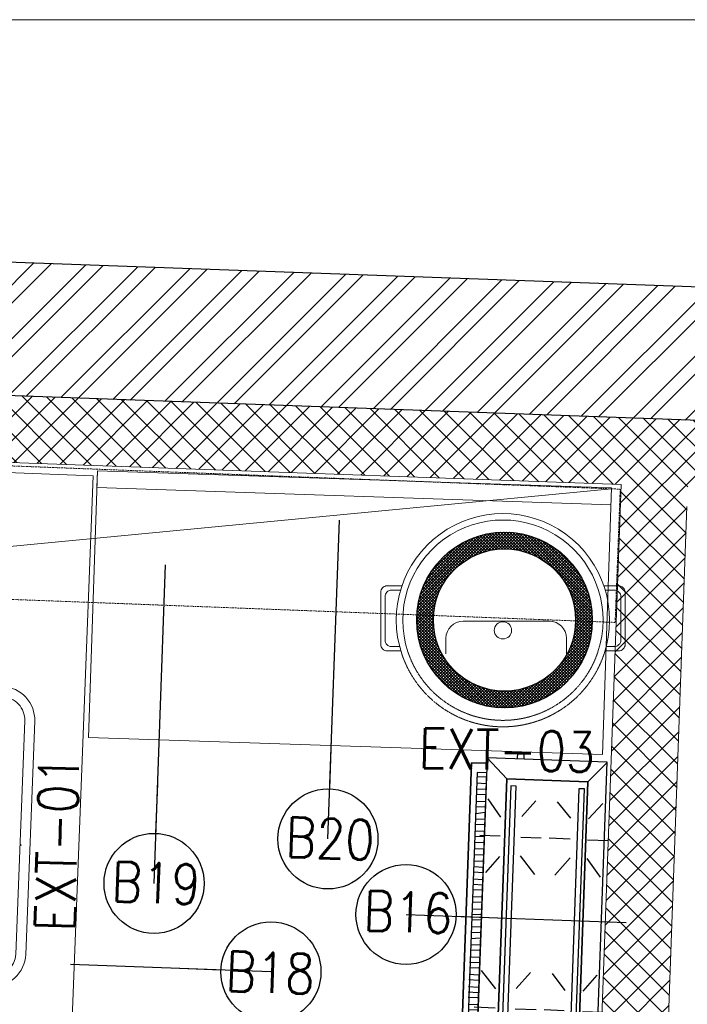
# Model space of a CAD drawing. Header units: millimetres. Extents: x 256680 to 410391, y -77299 to -22623.
# Tile 21 of 241: x 258944 to 259946, y -26633 to -25157. Entities that reach past the tile are written whole.
import ezdxf

# ---------------------------------------------------------------- set-up
doc = ezdxf.new("R2010")
doc.units = ezdxf.units.MM
doc.header["$LTSCALE"] = 2.5
doc.linetypes.add('DASHDOT2', pattern=[0.5, 0.25, -0.125, 0, -0.125])
doc.linetypes.add('HIDDEN2', pattern=[4.7625, 3.175, -1.5875])
for name, color, linetype, lineweight in [('A-WALL', 7, 'Continuous', 30), ('A_ FURN', 44, 'Continuous', 20), ('CKD Equipments', 252, 'Continuous', 0), ('ELEVATION 1', 143, 'Continuous', 18), ('ELEVATION 3', 23, 'Continuous', 13), ('ELEVATION 4', 157, 'Continuous', 9), ('FURNITURES', 30, 'Continuous', 15), ('HATCH LIGHT', 250, 'Continuous', 0), ('K Equipment', 30, 'Continuous', 9), ('K Equipment UC', 251, 'Continuous', 5), ('ROOM TEXT', 7, 'Continuous', 5), ('WALL', 132, 'Continuous', 25)]:
    doc.layers.add(name, color=color, linetype=linetype, lineweight=lineweight)
doc.layers.add('kitchen equip1', color=8, linetype='Continuous')
doc.styles.add('MTEXT', font='romans.shx', dxfattribs={"width": 0.85})
doc.styles.get("Standard").update_dxf_attribs({"font": 'GOTHIC.TTF'})
doc.dimstyles.new('AJKD_30', dxfattribs={"dimscale": 30, "dimtxt": 2, "dimasz": 1, "dimexe": 0.8, "dimexo": 0.8, "dimgap": 0.5, "dimtad": 1, "dimdec": 0, "dimzin": 0, "dimdsep": 46, "dimtxsty": 'Standard', "dimblk": 'ARCHTICK', "dimcen": 0.125, "dimclrd": 251, "dimclre": 251, "dimclrt": 42, "dimadec": 0, "dimazin": 0, "dimtfac": 1, "dimtdec": 0, "dimtix": 1, "dimtmove": 0, "dimatfit": 3, "dimfxl": 1, "dimtolj": 1, "dimtzin": 0, "dimarcsym": 1})

# ---------------------------------------------------------------- blocks, each defined once
blk = doc.blocks.new('awreg')
at = {"layer": 'K Equipment'}
for p, q in [((60713.5, 14498.1, -7.4), (60700.7, 14499.7, -7.4)), ((60713.5, 14498.1, -7.4), (60745.1, 14498.1, -7.4)), ((60804.5, 14506.4, -7.4), (60745.1, 14498.1, -7.4)), ((60804.5, 14506.4, -7.4), (60948, 14506.4, -7.4)), ((60853.3, 14486.4, -7.4), (60853.3, 14506.4, -7.4)), ((60899.2, 14486.4, -7.4), (60899.2, 14506.4, -7.4)), ((60948, 14506.4, -7.4), (61007.4, 14498.1, -7.4)), ((61039, 14498.1, -7.4), (61007.4, 14498.1, -7.4)), ((61039, 14498.1, -7.4), (61051.8, 14499.8, -7.4)), ((60720.2, 14494.7, -7.4), (60701.9, 14492.1, -7.4)), ((60720.2, 14494.7, -7.4), (60740.3, 14494.7, -7.4)), ((60804.5, 14486.4, -7.4), (60740.3, 14494.7, -7.4)), ((60804.5, 14486.4, -7.4), (60866.2, 14486.4, -7.4)), ((60866.2, 14496.4, -7.4), (60866.2, 14311.9, -7.4)), ((60886.2, 14496.4, -7.4), (60886.2, 14311.9, -7.4)), ((60886.3, 14486.4, -7.4), (60948, 14486.4, -7.4)), ((60948, 14486.4, -7.4), (61012.2, 14494.7, -7.4)), ((61032.2, 14494.7, -7.4), (61012.2, 14494.7, -7.4)), ((61032.2, 14494.7, -7.4), (61050.6, 14492.1, -7.4)), ((60701.2, 14430.2, -7.4), (61051.2, 14430.2, -7.4)), ((60701.2, 14415.2, -7.4), (61051.2, 14415.2, -7.4)), ((60741.2, 14224.4, -7.4), (60741.2, 14414.4, -7.4)), ((60651.2, 14380.2, -7.4), (60651.2, 13980.2, -7.4)), ((60666.2, 14380.2, -7.4), (60666.2, 13980.2, -7.4)), ((61086.2, 14380.2, -7.4), (61086.2, 13980.2, -7.4)), ((61101.2, 14380.2, -7.4), (61101.2, 13980.2, -7.4)), ((60651.2, 14314.4, -7.4), (60841.2, 14314.4, -7.4)), ((60701.2, 13945.2, -7.4), (61051.2, 13945.2, -7.4)), ((60701.2, 13930.2, -7.4), (61051.2, 13930.2, -7.4))]:
    blk.add_line(p, q, dxfattribs=at)
for centre, radius in [((60804.5, 14496.4, -7.4), 10), ((60948, 14496.4, -7.4), 10), ((60948, 14496.4, -7.4), 10), ((60741.2, 14314.4, -7.4), 50), ((60741.2, 14314.4, -7.4), 25)]:
    blk.add_circle(centre, radius, dxfattribs=at)
for centre, radius, start, end in [((60804.5, 14496.4, -7.4), 20.9, 28.5539, 159.6794), ((60948, 14496.4, -7.4), 20.9, 20.3274, 151.4528), ((60707.6, 14496.9, -7.4), 7.49, 157.3857, 219.5836), ((60876.2, 14496.4, -7.4), 10, 0.0044, 180.0034), ((61044.8, 14496.9, -7.4), 7.49, 320.4232, 22.6211), ((60804.5, 14496.4, -7.4), 20.9, 200.9658, 331.4528), ((60948, 14496.4, -7.4), 20.9, 208.5539, 339.0409), ((60701.2, 14380.2, -7.4), 50, 90.004, 180.004), ((61051.2, 14380.2, -7.4), 50, 0.004, 90.004), ((60701.2, 14380.2, -7.4), 35, 90.004, 180.004), ((61051.2, 14380.2, -7.4), 35, 0.004, 90.004), ((60876.2, 14311.9, -7.4), 10, 180.0034, 0.0034), ((60701.2, 13980.2, -7.4), 50, 180.004, 270.004), ((60701.2, 13980.2, -7.4), 35, 180.004, 270.004), ((61051.2, 13980.2, -7.4), 50, 270.004, 0.004), ((61051.2, 13980.2, -7.4), 35, 270.004, 0.004)]:
    blk.add_arc(centre, radius, start, end, dxfattribs=at)
blk = doc.blocks.new('G$C62143A14')
at = {"linetype": 'Continuous', "lineweight": 0}
for p, q in [((144.5, 0.3), (145.7, 0.6)), ((144.5, 0.3), (144.5, 0.3)), ((145.9, 0.3), (144.5, 0))]:
    blk.add_line(p, q, dxfattribs=at)
blk.add_arc((145.7, 0.8), 0.175, 280.6162, 1.5356, dxfattribs=at)
blk = doc.blocks.new('G$C46422E3B')
at = {"layer": 'A_ FURN', "ltscale": 2}
h = blk.add_hatch(dxfattribs=at)
h.set_pattern_fill('ANSI37', color=15)
h.set_pattern_definition([(45, (111347.439, 475109.8173), (-2.24506403, 2.24506403), []), (135, (111347.439, 475109.8173), (-2.24506403, -2.24506403), [])])
edge = h.paths.add_edge_path()
edge.add_arc((131.7, 131.7), 131.7, 0, 360)
edge = h.paths.add_edge_path(flags=16)
edge.add_arc((131.7, 131.7), 106.7, 0, 360)
at = {"layer": 'kitchen equip1'}
for radius in [131.7, 106.7]:
    blk.add_circle((131.7, 131.7), radius, dxfattribs=at)
blk = doc.blocks.new('A$C7a6a0475')
for p, q in [((325.4, 415.9), (289.6, 415.9)), ((249.6, 175.9), (249.6, 375.9)), ((325.4, 135.9), (289.6, 135.9))]:
    blk.add_line(p, q)
at = {"elevation": 0}
for points in [[(167.8, 518), (167.8, 552.3, -0.414214), (182.8, 567.3), (303.7, 567.3, -0.414214), (318.7, 552.3), (318.7, 520.7)], [(177.8, 521.1), (177.8, 542.3, -0.414214), (192.8, 557.3), (293.7, 557.3, -0.414214), (308.7, 542.3), (308.7, 523.5)], [(167.8, 49.3), (167.8, 15, 0.414214), (182.8, 0), (303.7, 0, 0.414214), (318.7, 15), (318.7, 46.6)], [(177.8, 46.2), (177.8, 25, 0.414214), (192.8, 10), (293.7, 10, 0.414214), (308.7, 25), (308.7, 43.8)]]:
    blk.add_lwpolyline(points, format="xyb", dxfattribs=at)
blk.add_circle((271.1, 283.7), 20)
for centre, radius, start, end in [((247.5, 283.7), 247.5, 71.6585, 288.3415), ((247.5, 283.7), 232.5, 71.6585, 288.3415), ((289.6, 375.9), 40, 90, 180), ((289.6, 175.9), 40, 180, 270)]:
    blk.add_arc(centre, radius, start, end)
at = {"linetype": 'HIDDEN2', "ltscale": 0.1}
for radius in [232.5, 247.5]:
    blk.add_arc((247.5, 283.7), radius, 288.3415, 71.6585, dxfattribs=at)
blk = doc.blocks.new('G$CD5B1A49A')
at = {"color": 3}
for points in [[(490, 186.8), (490, 210), (17, 210), (17, 186.8)], [(17, 186.8), (17, 210), (490, 210), (490, 186.8)], [(37, 186.6), (37.1, 201), (37.1, 201)], [(47.4, 188.9), (47.5, 200.9), (47.5, 200.9)], [(55.4, 188.9), (55.5, 200.9), (55.5, 200.9)], [(65.8, 188.8), (65.9, 200.8), (65.9, 200.8)], [(73.8, 188.7), (73.9, 200.7), (73.9, 200.7)], [(81.8, 188.6), (81.9, 200.6), (81.9, 200.6)], [(92.2, 188.6), (92.3, 200.6), (92.3, 200.6)], [(101, 188.5), (101.1, 200.5), (101.1, 200.5)], [(110.6, 188.4), (110.7, 200.4), (110.7, 200.4)], [(119.4, 188.3), (119.5, 200.3), (119.5, 200.3)], [(123.7, 161.6), (123.8, 192.8), (123.8, 192.8)], [(127.4, 188.3), (127.5, 200.3), (127.5, 200.3)], [(137.8, 188.2), (137.9, 202.6), (137.9, 202.6)], [(145.8, 188.1), (145.9, 202.5), (145.9, 202.5)], [(153.8, 188), (153.9, 202.4), (153.9, 202.4)], [(164.2, 188), (164.3, 202.4), (164.3, 202.4)], [(172.2, 187.9), (172.3, 202.3), (172.3, 202.3)], [(182.6, 187.8), (182.7, 202.2), (182.7, 202.2)], [(190.6, 187.7), (190.7, 202.1), (190.7, 202.1)], [(198.6, 187.7), (198.7, 202.1), (198.7, 202.1)], [(209, 187.6), (209.1, 202), (209.1, 202)], [(217, 187.5), (217.1, 201.9), (217.1, 201.9)], [(227.4, 187.4), (225.9, 201.8), (225.9, 201.8)], [(235.4, 187.3), (235.5, 201.7), (235.5, 201.7)], [(244.2, 187.3), (244.3, 201.7), (244.3, 201.7)], [(254.6, 187.2), (254.7, 201.6), (254.7, 201.6)], [(262.6, 187.1), (262.7, 201.5), (262.7, 201.5)], [(270.6, 187.1), (270.7, 201.5), (270.7, 201.5)], [(281, 187), (281.1, 201.4), (281.1, 201.4)], [(289, 186.9), (289.1, 201.3), (289.1, 201.3)], [(299.4, 186.8), (299.5, 201.2), (299.5, 201.2)], [(307.4, 186.7), (307.5, 201.1), (307.5, 201.1)], [(315.4, 186.7), (315.5, 201.1), (315.5, 201.1)], [(325.8, 186.6), (325.9, 201), (325.9, 201)], [(333.8, 186.5), (333.9, 200.9), (333.9, 200.9)], [(342.6, 186.4), (342.7, 200.8), (342.7, 200.8)], [(352.2, 188), (352.3, 200.8), (352.3, 200.8)], [(361, 187.9), (361.1, 200.7), (361.1, 200.7)], [(370.6, 187.8), (370.7, 200.6), (370.7, 200.6)], [(379.4, 187.7), (379.5, 200.5), (379.5, 200.5)], [(381.3, 163.2), (381.4, 193.6), (381.4, 193.6)], [(387.4, 187.7), (387.5, 200.5), (387.5, 200.5)], [(397.8, 187.6), (397.9, 200.4), (397.9, 200.4)], [(405.8, 187.5), (405.9, 200.3), (405.9, 200.3)], [(416.2, 187.4), (413.9, 200.2), (413.9, 200.2)], [(424.2, 187.4), (424.3, 200.2), (424.3, 200.2)], [(432.2, 187.3), (432.3, 200.1), (432.3, 200.1)], [(442.6, 187.2), (442.7, 201.6), (442.7, 201.6)], [(450.6, 187.1), (450.7, 201.5), (450.7, 201.5)], [(459.4, 187.1), (459.5, 201.5), (459.5, 201.5)], [(469, 187), (469.1, 201.4), (469.1, 201.4)], [(31.3, 156.5), (0.6, 184.4), (0.6, 184.4)], [(92.5, 161.7), (68.6, 182.6), (68.6, 182.6)], [(152.5, 161.5), (179, 183.8), (179, 183.8)], [(350.9, 163.3), (326.2, 183.3), (326.2, 183.3)], [(410.1, 163.1), (436.6, 183), (436.6, 183)], [(467.7, 156.5), (498.2, 186.8), (498.2, 186.8)], [(498, 131.6), (508.4, 131.6), (508.4, 142), (498, 142)], [(92.4, 131.3), (68.3, 109), (68.3, 109)], [(123.6, 131.2), (123.5, 100), (123.5, 100)], [(154, 131.1), (178.7, 110.2), (178.7, 110.2)], [(353.2, 132.1), (325.9, 109.7), (325.9, 109.7)], [(381.2, 132), (381.1, 101.6), (381.1, 101.6)], [(412.4, 131.9), (436.3, 111.8), (436.3, 111.8)], [(381, 58.4), (381.1, 89.6), (381.1, 89.6)], [(94.6, 57.7), (68.2, 77.8), (68.2, 77.8)], [(123.4, 57.6), (123.5, 88), (123.5, 88)], [(153.8, 57.5), (178.6, 77.4), (178.6, 77.4)], [(353, 56.9), (325.8, 79.3), (325.8, 79.3)], [(412.2, 58.3), (436.2, 79), (436.2, 79)], [(31.3, 34.7), (0, 6.8), (0, 6.8)], [(94.5, 30.5), (68, 10.6), (68, 10.6)], [(123.3, 30.4), (123.2, 0), (123.2, 0)], [(153.7, 30.3), (178.4, 10.2), (178.4, 10.2)], [(352.9, 32.1), (325.6, 11.3), (325.6, 11.3)], [(380.9, 32), (380.8, 0.8), (380.8, 0.8)], [(412.1, 31.9), (436, 11), (436, 11)], [(467.7, 34.7), (497.6, 6.8), (497.6, 6.8)]]:
    blk.add_lwpolyline(points, dxfattribs=at)
for points in [[(475.5, 201.3), (29, 201.3), (29, 186.8), (475.5, 186.7)], [(498.2, 186.8), (0, 186.8), (0, 6.8), (498.2, 6.8)], [(467.7, 156.5), (467.7, 34.7), (31.3, 34.7), (31.3, 156.5)], [(31.3, 34.7), (467.7, 34.7), (467.7, 156.5), (31.3, 156.5)], [(457.3, 150.1), (43.7, 150.1), (43.6, 141.9), (457.3, 141.9)], [(43.6, 141.9), (457.3, 141.9), (457.3, 150.1), (43.6, 150.1)], [(456.9, 47.7), (45.7, 47.7), (45.7, 39.4), (456.9, 39.4)], [(45.7, 39.4), (456.9, 39.4), (456.9, 47.7), (45.7, 47.7)]]:
    blk.add_lwpolyline(points, close=True, dxfattribs=at)
blk = doc.blocks.new('_ArchTick')
at = {"color": 0, "linetype": 'ByBlock', "const_width": 0.15}
blk.add_lwpolyline([(-0.5, -0.5), (0.5, 0.5)], dxfattribs=at)

msp = doc.modelspace()

# ---------------------------------------------------------------- hatches: boundary and pattern name
at = {"layer": 'HATCH LIGHT', "true_color": 0x636466}
h = msp.add_hatch(dxfattribs=at)
h.set_pattern_fill('ANSI32', color=251, scale=6)
h.set_pattern_definition([(45, (193310.04, -46725.026), (-40.411153, 40.411153), []), (45, (193336.98, -46725.026), (-40.411153, 40.411153), [])])
h.paths.add_polyline_path([(270452.9, -32590), (270258.9, -32638.8), (270440.5, -33359.7), (257887.8, -33359.6, -0.000263), (257873.3, -33559.6), (270697.1, -33559.7)])
h.paths.add_polyline_path([(258301.8, -25157.1), (258101.7, -25157.1, -0.011972), (257620.5, -34256), (257821.1, -34256, 0.01196)])
h.paths.add_polyline_path([(258285.4, -25697.6), (267964.3, -26046.6, 0.003501), (268458.4, -26800.6), (268626, -26691.5), (268075.9, -25850.5), (258291.6, -25497.7, -0.000262)])
h = msp.add_hatch(dxfattribs=at)
h.set_pattern_fill('ANSI37', color=251, scale=8)
h.set_pattern_definition([(45, (193310.04, -46725.026), (-17.960512, 17.960512), []), (135, (193310.04, -46725.026), (-17.960512, -17.960512), [])])
edge = h.paths.add_edge_path()
edge.add_line((261078.9, -25798.3), (258285.4, -25697.6))
edge.add_arc((67888, -19659.4), 190493.1, 356.573537, 358.183559, ccw=False)
edge.add_line((258040.6, -31044.7), (260889.8, -31044.7))
edge.add_line((260889.8, -31044.7), (261016.3, -27535.7))
edge.add_line((261016.3, -27535.7), (260916.4, -27532.1))
edge.add_line((260916.4, -27532.1), (260887.1, -28343.5))
edge.add_line((260887.1, -28343.5), (260887.1, -28343.5))
edge.add_line((260887.1, -28343.5), (260822.3, -30142.4))
edge.add_line((260822.3, -30142.4), (260793.3, -30944.7))
edge.add_line((260793.3, -30944.7), (258161.6, -30944.7))
edge.add_line((258161.6, -30944.7), (258287.7, -27449.3))
edge.add_line((258287.7, -27449.3), (259287, -27485.3))
edge.add_line((259287, -27485.3), (259328.4, -27486.8))
edge.add_line((259328.4, -27486.8), (259332, -27386.9))
edge.add_line((259332, -27386.9), (258291.3, -27349.3))
edge.add_line((258291.3, -27349.3), (258347.2, -25799.9))
edge.add_line((258347.2, -25799.9), (259846.2, -25853.9))
edge.add_line((259846.2, -25853.9), (259835.4, -26153.7))
edge.add_line((259835.4, -26153.7), (259812, -26801.7))
edge.add_line((259812, -26801.7), (259809.3, -26874.9))
edge.add_line((259809.3, -26874.9), (259909.3, -26878.5))
edge.add_line((259909.3, -26878.5), (259946.1, -25857.5))
edge.add_line((259946.1, -25857.5), (260975.4, -25894.7))
edge.add_line((260975.4, -25894.7), (260948.8, -26632.7))
edge.add_line((260948.8, -26632.7), (261048.7, -26636.3))
edge.add_line((261048.7, -26636.3), (261078.9, -25798.3))

# ---------------------------------------------------------------- linework, layer by layer
at = {"layer": 'CKD Equipments'}
for points in [[(258354.9, -25813.9), (258297.1, -27312.8), (258996.5, -27339.8), (259054.4, -25840.9), (258354.9, -25813.9), (258379.9, -25814.9), (258322.1, -27313.8)], [(259060.9, -25833.6), (259832, -25858.9), (259818.5, -26258.7), (259047.4, -26233.4), (259060.9, -25833.6), (259060.1, -25858.6), (259831.2, -25884.7)], [(258339.8, -26003.7), (259832, -25860.5)]]:
    msp.add_lwpolyline(points, dxfattribs=at)
at = {"layer": 'ELEVATION 1'}
for p, q in [((259846.2, -25853.9), (259809.3, -26874.9)), ((259945, -25887.2), (259909.3, -26878.5))]:
    msp.add_line(p, q, dxfattribs=at)
msp.add_lwpolyline([(259846.2, -25853.9), (258347.2, -25799.9)], dxfattribs=at)
at = {"layer": 'ELEVATION 3'}
msp.add_lwpolyline([(256680.4, -34256), (272242.9, -34256), (272242.9, -25157.1), (256680.4, -25157.1)], close=True, dxfattribs=at)
at = {"layer": 'K Equipment', "color": 252, "linetype": 'DASHDOT2', "lineweight": 5, "ltscale": 2, "true_color": 0x939598}
msp.add_lwpolyline([(259837.3, -26060.8), (258338.4, -26003.7), (258346, -25803.8), (259844.9, -25861)], close=True, dxfattribs=at)
at = {"layer": 'WALL'}
msp.add_line((268075.9, -25850.5), (258292.6, -25497.7), dxfattribs=at)
at = {"layer": 'WALL', "flags": 128}
msp.add_lwpolyline([(268626, -26691.5), (268458.4, -26800.6, -0.003501), (267964.3, -26046.6), (258285.4, -25697.6)], format="xyb", dxfattribs=at)

# ---------------------------------------------------------------- block references
at = {"layer": 'A-WALL', "rotation": 87.92625837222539}
msp.add_blockref('G$CD5B1A49A', (259814.2, -26768.5), dxfattribs=at)
at = {"layer": 'CKD Equipments', "ltscale": 0.25}
msp.add_blockref('G$C46422E3B', (259539.7, -26188.9), dxfattribs=at)
at = {"layer": 'CKD Equipments', "ltscale": 0.25, "rotation": 87.79023278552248}
msp.add_blockref('G$C62143A14', (258940.9, -26539.8), dxfattribs=at)
at = {"layer": 'FURNITURES', "xscale": -1, "rotation": 87.79023278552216}
msp.add_blockref('awreg', (275227.3, 33910, 7.4), dxfattribs=at)
at = {"layer": 'K Equipment UC', "xscale": -0.6459602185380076, "yscale": 0.6459602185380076, "zscale": 0.6459602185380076, "rotation": 89.99999999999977}
msp.add_blockref('A$C7a6a0475', (259852.3, -25897.6), dxfattribs=at)

# ---------------------------------------------------------------- texts
at = {"layer": 'ROOM TEXT', "char_height": 60, "width": 170.917, "attachment_point": 9, "style": 'MTEXT'}
for s, insert, rotation in [('\\pxqc;EXT-03', (259759.8, -26284.4), 358.5718), ('\\pxqc;EXT-01', (259032.5, -26307.3), 88.5718)]:
    msp.add_mtext(s, dxfattribs=dict(at, insert=insert, rotation=rotation))
at = {"layer": 'ROOM TEXT', "char_height": 60, "rotation": 357.9352, "style": 'MTEXT'}
for s, insert, attachment_point in [('\\A1;\\pxqc;B20', (259494.2, -26418, 0.2), 9), ('\\A1;\\pxqc;B19', (259233.3, -26484.7, 0.2), 9), ('\\A1;\\pxqc;B16', (259611.1, -26528.3, 0.2), 9), ('\\A1;\\pxqc;B18', (259233.6, -26612.8, 0.2), 7)]:
    msp.add_mtext_dynamic_manual_height_columns(s, width=170.917, gutter_width=1.8, heights=[0], dxfattribs=dict(at, insert=insert, attachment_point=attachment_point))

# ---------------------------------------------------------------- leaders
at = {"layer": 'ELEVATION 4'}
for points in [[(259406.7, -26385.5), (259424.1, -25907.7)], [(259145.9, -26452.1), (259163.2, -25974.3)], [(259523.7, -26498.7), (259854, -26510.6)], [(259321.2, -26584.8), (259020.4, -26573.9)]]:
    msp.add_leader(points, dimstyle='AJKD_30', override={"dimasz": 5, "dimgap": 0.5, "dimtad": 0, "dimldrblk": 'DotBlank', "dimfxl": 0.18, "dimfxlon": 1, "dimarcsym": 2}, dxfattribs=at)

doc.saveas('drawing.dxf')
